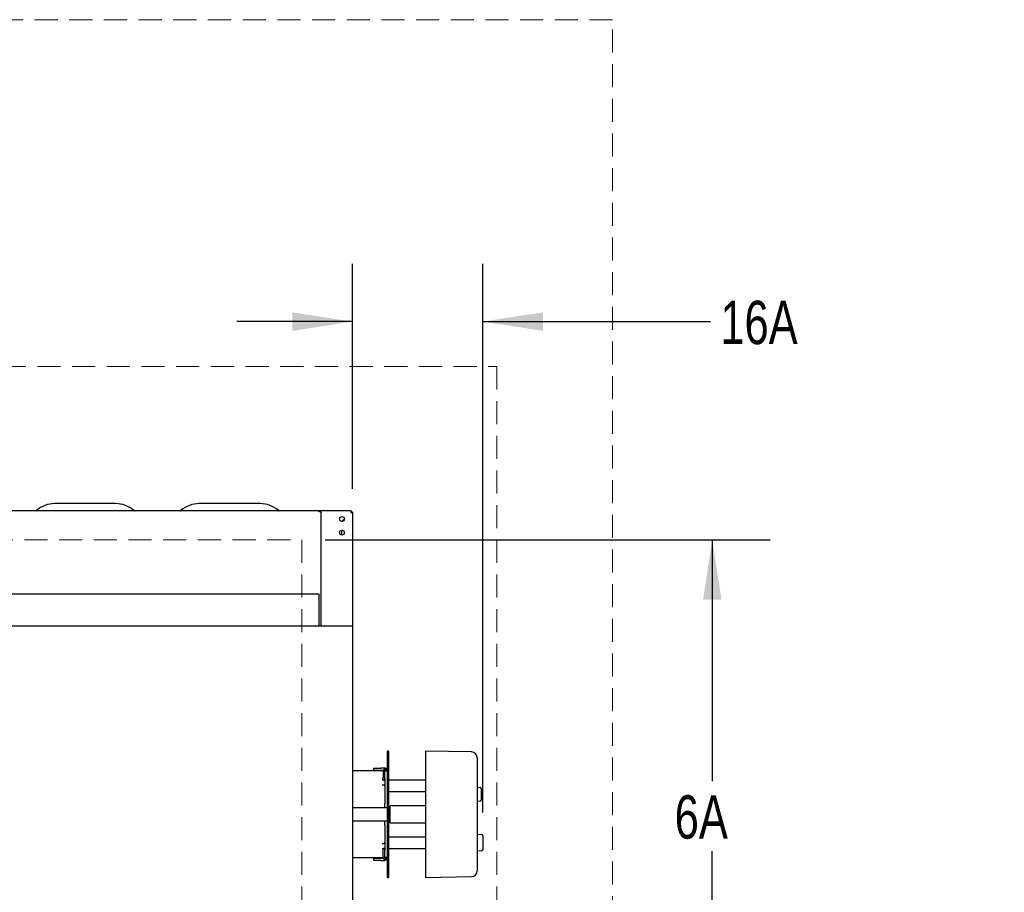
# Model space of a CAD drawing. Header units: inches. Extents: x 42 to 206, y 24 to 147.
# Tile 29 of 47: x 90 to 125, y 111 to 141. Entities that reach past the tile are written whole.
import ezdxf

# ---------------------------------------------------------------- set-up
doc = ezdxf.new("R2010")
doc.units = ezdxf.units.IN
doc.header["$LTSCALE"] = 16
doc.header["$MEASUREMENT"] = 0
doc.linetypes.add('HIDDEN', pattern=[0.075, 0.05, -0.025])
doc.layers.add('FORMAT', color=7, linetype='Continuous')
doc.styles.add('SLDTEXTSTYLE0', font='TXT', dxfattribs={"width": 0.75})
doc.dimstyles.new('SLDDIMSTYLE0', dxfattribs={"dimtxt": 1.5, "dimasz": 2.08, "dimexe": 0, "dimexo": 0.0625, "dimgap": 0.375, "dimtad": 0, "dimtih": 1, "dimtoh": 1, "dimdec": 0, "dimrnd": 1e-09, "dimzin": 12, "dimdsep": 46, "dimlunit": 5, "dimtxsty": 'SLDTEXTSTYLE0', "dimsah": 1, "dimcen": 0.09, "dimadec": 0, "dimazin": 3, "dimtfac": 1, "dimtdec": 0, "dimtofl": 0, "dimtmove": 0, "dimatfit": 3, "dimfxl": 0, "dimfrac": 2, "dimtolj": 1, "dimtzin": 12, "dimarcsym": 0})
doc.dimstyles.new('SLDDIMSTYLE1', dxfattribs={"dimtxt": 1.5, "dimasz": 2.08, "dimexe": 0, "dimexo": 0.0625, "dimgap": 0.375, "dimtad": 0, "dimtih": 1, "dimtoh": 1, "dimdec": 0, "dimrnd": 1e-09, "dimzin": 12, "dimdsep": 46, "dimlunit": 5, "dimtxsty": 'SLDTEXTSTYLE0', "dimsah": 1, "dimcen": 0.09, "dimadec": 0, "dimazin": 3, "dimtfac": 1, "dimtdec": 0, "dimtmove": 0, "dimatfit": 0, "dimfxl": 0, "dimfrac": 2, "dimtolj": 1, "dimtzin": 12, "dimarcsym": 0})

# ---------------------------------------------------------------- blocks, each defined once
blk = doc.blocks.new('_D_7')
at = {"layer": 'FORMAT'}
for p, q in [((101.002, 123.093), (116.402, 123.093)), ((114.402, 123.093), (114.402, 114.737)), ((114.402, 103.956), (114.402, 112.312))]:
    blk.add_line(p, q, dxfattribs=at)
for points in [[(114.402, 123.093), (114.082, 121.013), (114.722, 121.013)], [(114.402, 103.956), (114.722, 106.036), (114.082, 106.036)]]:
    blk.add_solid(points, dxfattribs=at)
at = {"layer": 'FORMAT', "insert": (113.102, 114.246), "char_height": 1.5, "attachment_point": 1, "style": 'SLDTEXTSTYLE0'}
blk.add_mtext('6A', dxfattribs=at)
blk = doc.blocks.new('_D_8')
at = {"layer": 'FORMAT'}
for p, q in [((101.952, 124.851), (101.952, 132.642)), ((106.462, 113.647), (106.462, 132.642)), ((101.952, 130.642), (97.952, 130.642)), ((106.462, 130.642), (114.342, 130.642))]:
    blk.add_line(p, q, dxfattribs=at)
for points in [[(101.952, 130.642), (99.872, 130.962), (99.872, 130.322)], [(106.462, 130.642), (108.542, 130.322), (108.542, 130.962)]]:
    blk.add_solid(points, dxfattribs=at)
at = {"layer": 'FORMAT', "insert": (114.681, 131.363), "char_height": 1.5, "attachment_point": 1, "style": 'SLDTEXTSTYLE0'}
blk.add_mtext('16A', dxfattribs=at)
blk = doc.blocks.new('SW_NOTE_0_5')
at = {"layer": 'FORMAT', "color": 0, "insert": (0, -0.696), "char_height": 1.5, "attachment_point": 1, "style": 'SLDTEXTSTYLE0'}
blk.add_mtext('NON-COMBUSTIBLE CONSTRUCTION', dxfattribs=at)

msp = doc.modelspace()

# ---------------------------------------------------------------- linework, layer by layer
at = {"color": 7, "linetype": 'Continuous', "lineweight": 25}
for p, q in [((100.789, 124.093), (69.615, 124.093)), ((93.753, 124.343), (91.65, 124.343)), ((98.753, 124.343), (96.65, 124.343)), ((100.789, 124.07), (100.789, 124.093)), ((100.809, 124.093), (100.789, 124.093)), ((100.809, 124.07), (100.789, 124.07)), ((100.809, 124.07), (100.809, 124.093)), ((101.91, 124.093), (100.809, 124.093)), ((100.867, 120.1), (100.867, 124.035)), ((101.91, 124.093), (101.91, 124.055)), ((101.952, 124.051), (101.914, 124.051)), ((101.952, 124.051), (101.952, 120.115)), ((101.581, 123.726), (101.675, 123.819)), ((101.675, 123.813), (101.588, 123.725)), ((101.577, 123.422), (101.577, 123.254)), ((100.796, 121.206), (69.608, 121.206)), ((100.796, 121.148), (100.796, 121.206)), ((100.796, 120.1), (100.796, 121.148)), ((101.9, 120.1), (68.504, 120.1)), ((101.202, 120.116), (101.88, 120.116)), ((101.202, 120.1), (101.202, 120.116)), ((101.9, 120.115), (101.9, 120.085)), ((101.9, 120.115), (101.952, 120.115)), ((101.952, 120.115), (101.952, 119.538)), ((101.952, 119.538), (101.952, 117.647)), ((101.952, 117.647), (101.952, 101.944)), ((103.195, 115.774), (103.155, 115.774)), ((103.155, 115.774), (103.155, 115.733)), ((103.155, 115.733), (103.155, 115.317)), ((103.195, 115.774), (103.195, 115.733)), ((103.195, 115.733), (103.195, 115.317)), ((106.072, 115.746), (104.474, 115.774)), ((104.474, 115.774), (104.474, 115.733)), ((104.474, 115.733), (104.474, 115.317)), ((106.266, 115.549), (106.266, 115.509)), ((106.266, 115.509), (106.266, 115.251)), ((102.686, 115.109), (102.686, 115.187)), ((102.686, 115.187), (102.936, 115.187)), ((103.057, 115.187), (102.936, 115.187)), ((103.155, 115.317), (103.155, 111.861)), ((103.195, 115.317), (103.195, 111.861)), ((104.474, 115.317), (104.474, 111.861)), ((106.266, 115.251), (106.266, 111.927)), ((103.018, 115.089), (101.952, 115.089)), ((102.936, 115.109), (102.686, 115.109)), ((103.021, 115.109), (102.936, 115.109)), ((103.018, 115.085), (103.018, 114.859)), ((103.018, 114.76), (103.018, 114.859)), ((103.077, 115.089), (103.057, 115.089)), ((103.057, 115.089), (103.057, 115.089)), ((103.057, 114.859), (103.057, 115.085)), ((103.057, 114.859), (103.057, 114.76)), ((103.077, 115.089), (103.155, 115.089)), ((103.077, 114.839), (103.077, 115.089)), ((103.077, 114.839), (103.077, 113.959)), ((103.155, 115.164), (103.096, 115.164)), ((103.096, 115.124), (103.155, 115.124)), ((102.977, 114.8), (103.018, 114.8)), ((103.039, 114.603), (102.977, 114.603)), ((103.057, 114.76), (103.018, 114.76)), ((104.474, 114.77), (103.195, 114.77)), ((106.266, 114.524), (106.367, 114.515)), ((103.195, 114.376), (104.474, 114.376)), ((106.403, 114.476), (106.403, 114.36)), ((106.403, 114.36), (106.403, 114.196)), ((106.403, 114.196), (106.403, 114.08)), ((103.155, 113.814), (101.952, 113.814)), ((103.077, 113.897), (103.077, 113.959)), ((103.077, 113.814), (103.077, 113.897)), ((103.244, 113.814), (103.195, 113.814)), ((103.254, 113.804), (103.244, 113.814)), ((103.244, 113.364), (103.244, 113.814)), ((104.474, 113.884), (103.254, 113.884)), ((103.254, 113.294), (103.254, 113.884)), ((106.367, 114.041), (106.266, 114.032)), ((101.952, 113.364), (103.155, 113.364)), ((103.077, 113.281), (103.077, 113.364)), ((103.077, 113.219), (103.077, 113.281)), ((103.077, 113.219), (103.077, 112.339)), ((103.195, 113.364), (103.244, 113.364)), ((103.244, 113.364), (103.254, 113.374)), ((103.254, 113.294), (104.474, 113.294)), ((104.474, 112.802), (103.195, 112.802)), ((106.266, 112.9), (106.427, 112.886)), ((106.462, 112.847), (106.462, 112.363)), ((102.977, 112.575), (103.039, 112.575)), ((103.018, 112.378), (102.977, 112.378)), ((103.018, 112.418), (103.057, 112.418)), ((103.018, 112.319), (103.018, 112.418)), ((103.018, 112.093), (103.018, 112.319)), ((103.057, 112.418), (103.057, 112.319)), ((103.057, 112.319), (103.057, 112.093)), ((103.077, 112.089), (103.077, 112.339)), ((103.195, 112.408), (104.474, 112.408)), ((106.427, 112.324), (106.266, 112.309)), ((101.952, 112.089), (103.018, 112.089)), ((102.686, 111.991), (102.686, 112.069)), ((102.686, 112.069), (102.936, 112.069)), ((102.936, 111.991), (102.686, 111.991)), ((102.936, 112.069), (103.021, 112.069)), ((102.936, 111.991), (103.057, 111.991)), ((103.057, 112.089), (103.077, 112.089)), ((103.057, 112.089), (103.057, 112.089)), ((103.155, 112.089), (103.077, 112.089)), ((103.096, 112.054), (103.155, 112.054)), ((103.155, 112.014), (103.096, 112.014)), ((103.155, 111.861), (103.155, 111.445)), ((103.195, 111.861), (103.195, 111.445)), ((104.474, 111.861), (104.474, 111.445)), ((106.266, 111.927), (106.266, 111.669)), ((103.155, 111.445), (103.155, 111.404)), ((103.195, 111.445), (103.195, 111.404)), ((104.474, 111.445), (104.474, 111.404)), ((104.474, 111.404), (106.072, 111.432)), ((106.266, 111.669), (106.266, 111.629)), ((103.155, 111.404), (103.195, 111.404))]:
    msp.add_line(p, q, dxfattribs=at)
at = {"color": 7, "linetype": 'Continuous', "lineweight": 25, "flags": 128}
for points in [[(100.809, 124.07), (100.82, 124.07), (100.831, 124.068), (100.841, 124.064), (100.85, 124.06), (100.857, 124.055), (100.862, 124.048), (100.866, 124.042), (100.867, 124.035)], [(101.88, 120.116), (101.894, 120.114), (101.9, 120.113)], [(103.155, 115.089), (103.153, 115.108), (103.149, 115.124)], [(103.149, 112.054), (103.153, 112.07), (103.155, 112.089)]]:
    msp.add_lwpolyline(points, dxfattribs=at)
at = {"color": 7, "linetype": 'Continuous', "lineweight": 25}
for centre in [(101.59, 123.81), (101.59, 123.338)]:
    msp.add_circle(centre, 0.085, dxfattribs=at)
for centre, radius, start, end in [((90.99, 124.133), 0.0407, 270, 311.463), ((91.65, 123.386), 0.957, 90, 131.463), ((93.753, 123.386), 0.957, 48.537, 90), ((94.414, 124.133), 0.0407, 228.537, 270), ((95.99, 124.133), 0.0407, 270, 311.463), ((96.65, 123.386), 0.957, 90, 131.463), ((98.753, 123.386), 0.957, 48.537, 90), ((99.414, 124.133), 0.0407, 228.537, 270), ((106.069, 115.549), 0.197, 0, 89), ((103.057, 115.089), 0.098, 49.7558, 90), ((103.096, 115.085), 0.0787, 90, 180), ((103.096, 115.085), 0.0394, 90, 180), ((103.039, 114.838), 0.038, 297.5482, 0), ((103.057, 115.089), 0.02, 0, 70.0986), ((103.039, 114.565), 0.038, 0, 90), ((106.364, 114.476), 0.0394, 0, 85), ((106.364, 114.08), 0.0394, 275, 0), ((106.423, 112.847), 0.0394, 0, 85), ((103.039, 112.613), 0.038, 270, 0), ((103.039, 112.34), 0.038, 0, 62.4518), ((106.423, 112.363), 0.0394, 275, 0), ((103.096, 112.093), 0.0787, 180, 270), ((103.096, 112.093), 0.0394, 180, 270), ((103.057, 112.089), 0.098, 270, 310.2442), ((103.057, 112.089), 0.02, 289.9014, 0), ((106.069, 111.629), 0.197, 271, 360)]:
    msp.add_arc(centre, radius, start, end, dxfattribs=at)
for points in [[(100.867, 124.035), (100.866, 124.042), (100.864, 124.057), (100.851, 124.077), (100.832, 124.09), (100.816, 124.092), (100.809, 124.093)], [(101.91, 124.093), (101.909, 124.092), (101.906, 124.09), (101.902, 124.077), (101.898, 124.057), (101.895, 124.042), (101.894, 124.035)], [(101.91, 124.055), (101.909, 124.054), (101.906, 124.054), (101.902, 124.049), (101.898, 124.043), (101.895, 124.037), (101.894, 124.035)], [(101.894, 124.035), (101.901, 124.036), (101.917, 124.039), (101.936, 124.043), (101.949, 124.047), (101.951, 124.05), (101.952, 124.051)], [(101.894, 124.035), (101.896, 124.036), (101.902, 124.039), (101.908, 124.043), (101.913, 124.047), (101.913, 124.05), (101.914, 124.051)]]:
    msp.add_open_spline(points, degree=3, dxfattribs=at)
at = {"layer": 'FORMAT', "linetype": 'HIDDEN', "lineweight": 18}
for p, q in [((110.952, 141.093), (59.452, 141.093)), ((110.952, 103.956), (110.952, 141.093)), ((63.452, 129.093), (106.952, 129.093)), ((106.952, 129.093), (106.952, 103.956)), ((70.202, 123.093), (100.202, 123.093)), ((100.202, 123.093), (100.202, 103.956))]:
    msp.add_line(p, q, dxfattribs=at)

# ---------------------------------------------------------------- block references
at = {"layer": 'FORMAT'}
msp.add_blockref('SW_NOTE_0_5', (62.929, 132.721), dxfattribs=at)

# ---------------------------------------------------------------- dimensions: what is measured, and where the dimension line sits
dim = msp.add_linear_dim(base=(101.952, 130.642), p1=(106.462, 112.847), p2=(101.952, 124.051), text='16A', dimstyle='SLDDIMSTYLE1', dxfattribs=at)
dim.commit()
dim.dimension.update_dxf_attribs({"geometry": '_D_8', "text_midpoint": (116.541, 130.642), "dimtype": 160})
dim = msp.add_linear_dim(base=(114.402, 103.956), p1=(100.202, 123.093), p2=(150.854, 103.956), angle=90, text='6A', dimstyle='SLDDIMSTYLE0', dxfattribs=at)
dim.commit()
dim.dimension.update_dxf_attribs({"geometry": '_D_7', "text_midpoint": (114.402, 113.524), "dimtype": 160})

doc.saveas('drawing.dxf')
